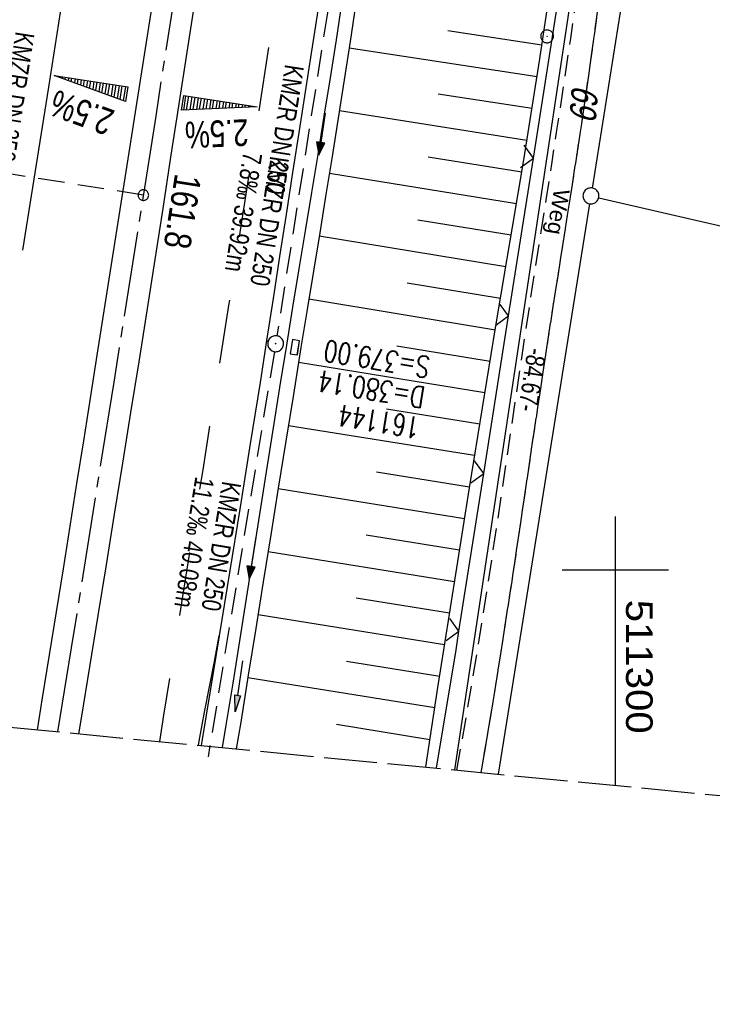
# Model space of a CAD drawing. Extents: x 510932 to 511602, y 463659 to 464636.
# Tile 4 of 81: x 511244 to 511309, y 463659 to 463752. Entities that reach past the tile are written whole.
import ezdxf

# ---------------------------------------------------------------- set-up
doc = ezdxf.new("R2010")
doc.units = 0
doc.header["$LTSCALE"] = 10
doc.header["$MEASUREMENT"] = 0
for name, pattern in [('ACHSE', [5.5, 4, -0.5, 0.5, -0.5]), ('AUSGEZOGEN', [0]), ('LT00', [0]), ('LT02', [0.4, 0.2, -0.2]), ('LT11', [0.3, 0.2, -0.1]), ('LT14', [0.6, 0.5, -0.1]), ('LT17', [0.15, 0.1, -0.05]), ('STRICHLINIE2', [0.375, 0.25, -0.125])]:
    doc.linetypes.add(name, pattern=pattern)
doc.layers.get('0').update_dxf_attribs({"linetype": 'LT00'})
for name, color, linetype in [('--EK_FBR', 1, 'LT00'), ('--EK_Halt-Pfeil', 4, 'LT00'), ('--EK_Haltung', 7, 'STRICHLINIE2'), ('--EK_Haltung-Text', 140, 'LT00'), ('--EK_Schacht-Text', 5, 'LT00'), ('--EK_ST-93-1', 30, 'LT17'), ('--EL_DFK_AB_L', 21, 'LT00'), ('--EL_Halt-Pfeil', 4, 'LT00'), ('--EL_Haltung', 182, 'STRICHLINIE2'), ('--EL_Haltung-Text', 182, 'LT00'), ('-AX-093', 35, 'ACHSE'), ('-QUE-20O', 11, 'LT00'), ('-QUE-20W', 11, 'LT00'), ('-ST-93-1', 250, 'LT00'), ('ABSTAND', 8, 'LT00'), ('DFK_AB_L', 21, 'LT00'), ('DFK_FLUR_NR', 250, 'LT00'), ('DFK_GZPKT', 250, 'LT00'), ('DFK_KATASTER', 250, 'LT00'), ('DFK_TOPO-SYM', 252, 'LT00'), ('DFK_VERMPKT', 252, 'LT00'), ('FELDWEG_TEXT', 1, 'Continuous'), ('PFEIL', 140, 'AUSGEZOGEN'), ('V104_AFBR_BAB', 250, 'LT00'), ('V104_BOESCH', 250, 'LT00'), ('V104_BOSCHUNG', 250, 'LT00'), ('V104_ERDWEG', 250, 'LT11'), ('V104_GRABEN', 250, 'LT00'), ('V104_KA_PRUF', 182, 'LT00'), ('V104_LD_MARK', 250, 'LT00'), ('V104_LG_MARK', 250, 'LT02'), ('V104_RASTER', 250, 'LT00'), ('V104_SINKK', 182, 'LT00'), ('V104_ZAUN', 40, 'LT00'), ('V105_AFBR_BAB', 250, 'LT00'), ('V105_BOESCH', 250, 'LT00'), ('V105_BOSCHUNG', 250, 'LT00'), ('V105_ERDWEG', 250, 'LT11'), ('V105_GRABEN', 250, 'LT00'), ('V105_KA_PRUF', 182, 'LT00'), ('V105_LD_MARK', 250, 'LT00'), ('V105_LG_MARK', 250, 'LT02'), ('V105_RASTER', 250, 'LT00'), ('V105_SINKK', 182, 'LT00'), ('V105_ZAUN', 40, 'LT00')]:
    doc.layers.add(name, color=color, linetype=linetype)
doc.layers.add('-BLATT_104-RAND', color=7, linetype='LT14', plot=False)
doc.styles.add('Beschrift', font='ARIAL.TTF')
doc.styles.add('Haltungsbeschriftung', font='ARIAL.TTF', dxfattribs={"width": 0.75})
doc.styles.add('schachtbeschriftung', font='romans.shx', dxfattribs={"width": 0.75, "height": 2})
doc.styles.get("Standard").update_dxf_attribs({"font": 'ARIAL.TTF'})

# ---------------------------------------------------------------- blocks, each defined once
blk = doc.blocks.new('SYMB7010')
at = {"color": 0, "linetype": 'ByBlock'}
for points in [[(-0.031408, 0.499213), (-0.093728, 0.49134), (-0.15457, 0.475719), (-0.212975, 0.452595), (-0.268021, 0.422333), (-0.31884, 0.385411), (-0.36463, 0.342411), (-0.40467, 0.29401), (-0.438329, 0.240973), (-0.465074, 0.184136), (-0.484486, 0.124395), (-0.496256, 0.062692), (-0.5002, 0)], [(-0.5002, 0), (-0.496256, -0.062692), (-0.484486, -0.124395), (-0.465075, -0.184136), (-0.438329, -0.240973), (-0.404671, -0.29401), (-0.36463, -0.342411), (-0.31884, -0.385411), (-0.268021, -0.422333), (-0.212975, -0.452595), (-0.154571, -0.475719), (-0.093728, -0.49134), (-0.031408, -0.499213), (0.031408, -0.499213)], [(0.5002, 0), (0.496256, 0.062692), (0.484485, 0.124395), (0.465074, 0.184136), (0.438329, 0.240973), (0.40467, 0.29401), (0.36463, 0.342411), (0.31884, 0.385411), (0.268021, 0.422333), (0.212975, 0.452595), (0.15457, 0.475719), (0.093728, 0.49134), (0.031408, 0.499213), (-0.031408, 0.499213)], [(0.031408, -0.499213), (0.093728, -0.491341), (0.15457, -0.475719), (0.212975, -0.452595), (0.268021, -0.422333), (0.31884, -0.385411), (0.36463, -0.342411), (0.404671, -0.294011), (0.438329, -0.240974), (0.465075, -0.184136), (0.484486, -0.124395), (0.496256, -0.062692), (0.500201, 0)]]:
    blk.add_lwpolyline(points, dxfattribs=at)
blk = doc.blocks.new('SYMB7301')
at = {"color": 0, "linetype": 'ByBlock'}
for p, q in [((-0.128693, 0), (0, 0.128693)), ((0, -0.128693), (-0.128693, 0)), ((0, 0.128693), (0.128693, 0)), ((0.128693, 0), (0, -0.128693)), ((0.000059, -0.009738), (0.000059, 0.009897)), ((-0.00901, -0.004339), (-0.002225, -0.009749))]:
    blk.add_line(p, q, dxfattribs=at)
for points in [[(-0.002225, 0.009749), (-0.00901, 0.004339), (-0.00901, -0.004339)], [(0.01, 0), (0.006235, 0.007818), (-0.002225, 0.009749)], [(-0.002225, -0.009749), (0.006235, -0.007818), (0.01, 0)]]:
    blk.add_lwpolyline(points, dxfattribs=at)
blk = doc.blocks.new('Pfreil3')
at = {"layer": 'PFEIL'}
blk.add_hatch(color=256, dxfattribs=at).paths.add_polyline_path([(-1.549, 0.273), (-1.549, -0.273), (0, 0)])
for p, q in [((-1.549, 0), (-4.831, 0)), ((-1.549, -0.273), (-1.549, 0.273)), ((-1.549, 0.273), (0, 0)), ((0, 0), (-1.549, -0.273))]:
    blk.add_line(p, q, dxfattribs=at)
blk = doc.blocks.new('SYMB0003')
at = {"color": 0, "linetype": 'ByBlock'}
for p, q in [((-0.015712, 0), (0.010166, 0.012015)), ((0, -0.021257), (-0.015712, 0)), ((0.010166, 0.012015), (0, -0.021257))]:
    blk.add_line(p, q, dxfattribs=at)
for points in [[(-0.031395, 0.499013), (-0.093691, 0.491144), (-0.154509, 0.475528), (-0.21289, 0.452414), (-0.267913, 0.422164), (-0.318712, 0.385257), (-0.364484, 0.342274), (-0.404509, 0.293893), (-0.438154, 0.240877), (-0.464888, 0.184062), (-0.484292, 0.124345), (-0.496058, 0.062667), (-0.5, 0)], [(-0.5, 0), (-0.496058, -0.062667), (-0.484292, -0.124345), (-0.464888, -0.184062), (-0.438154, -0.240877), (-0.404509, -0.293893), (-0.364485, -0.342274), (-0.318712, -0.385257), (-0.267914, -0.422164), (-0.21289, -0.452414), (-0.154509, -0.475529), (-0.093691, -0.491144), (-0.031395, -0.499014), (0.031395, -0.499014)], [(0.5, 0), (0.496057, 0.062667), (0.484292, 0.124345), (0.464888, 0.184062), (0.438153, 0.240877), (0.404509, 0.293893), (0.364484, 0.342274), (0.318712, 0.385257), (0.267913, 0.422164), (0.21289, 0.452414), (0.154509, 0.475528), (0.093691, 0.491144), (0.031395, 0.499013), (-0.031395, 0.499013)], [(0.031395, -0.499014), (0.093691, -0.491144), (0.154509, -0.475529), (0.21289, -0.452414), (0.267914, -0.422164), (0.318712, -0.385257), (0.364485, -0.342274), (0.404509, -0.293893), (0.438154, -0.240877), (0.464889, -0.184062), (0.484292, -0.124345), (0.496058, -0.062667), (0.5, 0)]]:
    blk.add_lwpolyline(points, dxfattribs=at)
blk = doc.blocks.new('SYMB0024')
at = {"color": 0, "linetype": 'ByBlock'}
for p, q in [((-0.5, 0.5), (0, 0)), ((0, 0), (0.5, 0.5))]:
    blk.add_line(p, q, dxfattribs=at)
blk = doc.blocks.new('SYMB0652')
at = {"color": 0, "linetype": 'ByBlock'}
blk.add_lwpolyline([(-0.15, -0.075), (0.15, -0.075), (0.15, 0.075), (-0.15, 0.075), (-0.15, -0.075)], dxfattribs=at)
blk = doc.blocks.new('SYMB0070')
at = {"color": 0, "linetype": 'ByBlock'}
for p, q in [((-0.5, 0), (0.2, 0)), ((0.5, 0), (0.2, 0.1)), ((0.2, 0.1), (0.2, 0)), ((0.468, 0), (0.21, 0.086)), ((0.21, 0.086), (0.21, -0.086)), ((0.21, -0.086), (0.468, 0)), ((0.22, -0.072), (0.437, 0)), ((0.23, -0.058), (0.405, 0)), ((0.24, -0.045), (0.374, 0)), ((0.342, 0), (0.25, 0.031)), ((0.25, 0.031), (0.25, -0.031)), ((0.25, -0.031), (0.342, 0)), ((0.26, -0.017), (0.31, 0)), ((0.27, -0.003), (0.279, 0))]:
    blk.add_line(p, q, dxfattribs=at)
for points in [[(0.2, 0), (0.2, -0.1), (0.5, 0)], [(0.437, 0), (0.22, 0.072), (0.22, -0.072)], [(0.405, 0), (0.23, 0.058), (0.23, -0.058)], [(0.374, 0), (0.24, 0.045), (0.24, -0.045)], [(0.31, 0), (0.26, 0.017), (0.26, -0.017)], [(0.279, 0), (0.27, 0.003), (0.27, -0.003)]]:
    blk.add_lwpolyline(points, dxfattribs=at)
blk = doc.blocks.new('SYMB2')
at = {"color": 0, "linetype": 'ByBlock', "flags": 128}
for points in [[(-0.031395, 0.499013), (-0.093691, 0.491144), (-0.154509, 0.475528), (-0.21289, 0.452414), (-0.267913, 0.422164), (-0.318712, 0.385257), (-0.364484, 0.342274), (-0.404509, 0.293893), (-0.438154, 0.240877), (-0.464888, 0.184062), (-0.484292, 0.124345), (-0.496058, 0.062667), (-0.5, 0)], [(-0.5, 0), (-0.496058, -0.062667), (-0.484292, -0.124345), (-0.464888, -0.184062), (-0.438154, -0.240877), (-0.404509, -0.293893), (-0.364485, -0.342274), (-0.318712, -0.385257), (-0.267914, -0.422164), (-0.21289, -0.452414), (-0.154509, -0.475529), (-0.093691, -0.491144), (-0.031395, -0.499014), (0.031395, -0.499014)], [(0.5, 0), (0.496057, 0.062667), (0.484292, 0.124345), (0.464888, 0.184062), (0.438153, 0.240877), (0.404509, 0.293893), (0.364484, 0.342274), (0.318712, 0.385257), (0.267913, 0.422164), (0.21289, 0.452414), (0.154509, 0.475528), (0.093691, 0.491144), (0.031395, 0.499013), (-0.031395, 0.499013)], [(0.031395, -0.499014), (0.093691, -0.491144), (0.154509, -0.475529), (0.21289, -0.452414), (0.267914, -0.422164), (0.318712, -0.385257), (0.364485, -0.342274), (0.404509, -0.293893), (0.438154, -0.240877), (0.464889, -0.184062), (0.484292, -0.124345), (0.496058, -0.062667), (0.5, 0)]]:
    blk.add_lwpolyline(points, dxfattribs=at)

msp = doc.modelspace()

# ---------------------------------------------------------------- linework, layer by layer
at = {"layer": '--EK_FBR'}
for points in [[(511260.771, 463781.379), (511260.582, 463780.125), (511259.747, 463774.621), (511258.906, 463769.119), (511257.617, 463760.738), (511256.317, 463752.358), (511255.006, 463743.98), (511254.255, 463739.213), (511253.502, 463734.447), (511252.748, 463729.681), (511251.993, 463724.914), (511251.24, 463720.148), (511250.607, 463716.133), (511249.974, 463712.117), (511249.341, 463708.102), (511248.705, 463704.087), (511248.066, 463700.073), (511247.423, 463696.059), (511246.768, 463692.004), (511246.108, 463687.95), (511245.62, 463684.969)], [(511264.539, 463780.558), (511264.423, 463779.783), (511263.61, 463774.354), (511262.793, 463768.927), (511262.024, 463763.851), (511261.25, 463758.776), (511260.473, 463753.701), (511259.693, 463748.627), (511258.912, 463743.553), (511258.171, 463738.748), (511257.429, 463733.943), (511256.683, 463729.139), (511255.931, 463724.335), (511255.173, 463719.533), (511254.412, 463714.765), (511253.645, 463709.998), (511252.874, 463705.232), (511252.1, 463700.467), (511251.326, 463695.701), (511250.544, 463690.88), (511249.762, 463686.059), (511249.524, 463684.593)], [(511260.473, 463753.701), (511259.693, 463748.627), (511258.912, 463743.553), (511258.171, 463738.748), (511257.429, 463733.943), (511256.683, 463729.139), (511255.931, 463724.335), (511255.173, 463719.533), (511254.412, 463714.765), (511253.645, 463709.998), (511252.874, 463705.232), (511252.1, 463700.467), (511251.326, 463695.701), (511250.544, 463690.88), (511249.762, 463686.059), (511249.524, 463684.593)], [(511256.317, 463752.358), (511255.006, 463743.98), (511254.255, 463739.213), (511253.502, 463734.447), (511252.748, 463729.68), (511251.993, 463724.914), (511251.24, 463720.148), (511250.607, 463716.133), (511249.974, 463712.117), (511249.341, 463708.102), (511248.705, 463704.087), (511248.066, 463700.073), (511247.423, 463696.059), (511246.768, 463692.004), (511246.108, 463687.95), (511245.62, 463684.969)], [(511271.961, 463752.148), (511271.393, 463748.518), (511270.824, 463744.889), (511270.257, 463741.259), (511269.644, 463737.313), (511269.033, 463733.366), (511268.423, 463729.419), (511267.812, 463725.472), (511267.199, 463721.526), (511266.582, 463717.58), (511265.64, 463711.627), (511264.687, 463705.677), (511263.723, 463699.727), (511262.75, 463693.78)], [(511262.75, 463693.78), (511262.75, 463693.78), (511261.931, 463688.815), (511261.108, 463683.85), (511261.047, 463683.483)], [(511262.75, 463693.78), (511261.931, 463688.815), (511261.108, 463683.85), (511261.047, 463683.483)]]:
    msp.add_lwpolyline(points, dxfattribs=at)
at = {"layer": '--EK_Haltung'}
for p, q in [((511274.105, 463759.934), (511268.169, 463721.975)), ((511267.932, 463720.494), (511261.7, 463682.416))]:
    msp.add_line(p, q, dxfattribs=at)
at = {"layer": '--EK_ST-93-1', "ltscale": 2.5}
msp.add_line((511255.613, 463735.199), (511216.092, 463741.426), dxfattribs=at)
at = {"layer": '--EL_DFK_AB_L'}
msp.add_line((511296.348, 463757.398), (511284.861, 463681.189), dxfattribs=at)
at = {"layer": '--EL_Haltung'}
for p, q in [((511274.105, 463759.934), (511268.169, 463721.975)), ((511267.932, 463720.494), (511261.7, 463682.416))]:
    msp.add_line(p, q, dxfattribs=at)
at = {"layer": '-AX-093', "ltscale": 0.2}
msp.add_lwpolyline([(511311.545, 464168.899), (511308.958, 464143.746), (511306.292, 464118.601), (511303.546, 464093.465), (511300.721, 464068.338), (511297.816, 464043.22), (511294.832, 464018.111), (511291.768, 463993.012), (511288.625, 463967.922), (511285.403, 463942.843), (511282.101, 463917.774), (511278.72, 463892.715), (511275.259, 463867.668), (511271.72, 463842.631), (511268.101, 463817.606), (511264.403, 463792.592), (511260.626, 463767.59), (511256.77, 463742.6), (511252.835, 463717.623), (511248.821, 463692.658), (511247.529, 463684.785)], dxfattribs=at)
at = {"layer": '-BLATT_104-RAND'}
msp.add_lwpolyline([(511020.85, 464635.894), (510932.18, 463715.154), (511513.49, 463659.172), (511602.161, 464579.912), (511020.85, 464635.894)], dxfattribs=at)
at = {"layer": '-QUE-20O'}
for p, q in [((511259.584, 463744.539), (511259.377, 463743.19)), ((511259.682, 463743.204), (511259.881, 463744.494)), ((511260.178, 463744.448), (511259.988, 463743.218)), ((511260.294, 463743.231), (511260.474, 463744.402)), ((511260.771, 463744.356), (511260.599, 463743.244)), ((511260.905, 463743.258), (511261.067, 463744.31)), ((511261.364, 463744.265), (511261.211, 463743.272)), ((511261.516, 463743.285), (511261.66, 463744.219)), ((511261.956, 463744.173), (511261.822, 463743.299)), ((511262.127, 463743.313), (511262.253, 463744.128)), ((511262.549, 463744.082), (511262.433, 463743.326)), ((511262.738, 463743.34), (511262.846, 463744.037)), ((511263.143, 463743.991), (511263.044, 463743.354)), ((511263.35, 463743.367), (511263.439, 463743.945)), ((511263.736, 463743.9), (511263.656, 463743.381)), ((511263.961, 463743.395), (511264.032, 463743.854)), ((511264.329, 463743.808), (511264.267, 463743.408)), ((511264.573, 463743.422), (511264.625, 463743.762)), ((511264.922, 463743.717), (511264.878, 463743.436)), ((511265.184, 463743.449), (511265.218, 463743.671)), ((511265.514, 463743.625), (511265.489, 463743.463)), ((511265.795, 463743.476), (511265.811, 463743.58)), ((511266.108, 463743.534), (511266.101, 463743.49))]:
    msp.add_line(p, q, dxfattribs=at)
msp.add_lwpolyline([(511259.195, 463743.182), (511259.409, 463744.566), (511266.327, 463743.5), (511259.195, 463743.182)], dxfattribs=at)
at = {"layer": '-QUE-20W'}
for p, q in [((511247.408, 463746.415), (511247.402, 463746.38)), ((511247.689, 463746.274), (511247.704, 463746.369)), ((511248.001, 463746.323), (511247.977, 463746.169)), ((511248.264, 463746.065), (511248.297, 463746.278)), ((511248.594, 463746.232), (511248.552, 463745.96)), ((511248.839, 463745.855), (511248.89, 463746.186)), ((511249.187, 463746.141), (511249.126, 463745.75)), ((511249.413, 463745.644), (511249.483, 463746.095)), ((511249.779, 463746.05), (511249.701, 463745.54)), ((511249.988, 463745.435), (511250.076, 463746.004)), ((511250.372, 463745.958), (511250.276, 463745.33)), ((511250.563, 463745.224), (511250.669, 463745.912)), ((511250.966, 463745.867), (511250.851, 463745.12)), ((511251.138, 463745.015), (511251.262, 463745.821)), ((511251.559, 463745.775), (511251.425, 463744.91)), ((511251.713, 463744.805), (511251.855, 463745.729)), ((511252.152, 463745.684), (511252, 463744.7)), ((511252.287, 463744.595), (511252.448, 463745.638)), ((511252.745, 463745.593), (511252.575, 463744.49)), ((511252.862, 463744.385), (511253.041, 463745.547)), ((511253.338, 463745.502), (511253.149, 463744.28)), ((511253.437, 463744.175), (511253.634, 463745.456)), ((511253.931, 463745.41), (511253.724, 463744.07))]:
    msp.add_line(p, q, dxfattribs=at)
msp.add_lwpolyline([(511253.936, 463743.992), (511247.231, 463746.442), (511254.149, 463745.376), (511253.936, 463743.992)], dxfattribs=at)
at = {"layer": 'DFK_AB_L'}
msp.add_line((511296.348, 463757.398), (511284.861, 463681.189), dxfattribs=at)
at = {"layer": 'DFK_KATASTER'}
for p, q in [((511301.162, 463756.789), (511297.819, 463735.86)), ((511298.431, 463734.95), (511437.85, 463702.639)), ((511289.011, 463680.79), (511297.582, 463734.379))]:
    msp.add_line(p, q, dxfattribs=at)
at = {"layer": 'V104_AFBR_BAB'}
for points in [[(511260.473, 463753.701), (511259.693, 463748.627), (511258.912, 463743.553), (511258.171, 463738.748), (511257.429, 463733.943), (511256.683, 463729.139), (511255.931, 463724.335), (511255.173, 463719.533), (511254.412, 463714.765), (511253.645, 463709.998), (511252.874, 463705.232), (511252.1, 463700.467), (511251.326, 463695.701), (511250.544, 463690.88), (511249.762, 463686.059), (511249.524, 463684.593)], [(511256.317, 463752.358), (511255.006, 463743.98), (511254.255, 463739.213), (511253.502, 463734.447), (511252.748, 463729.68), (511251.993, 463724.914), (511251.24, 463720.148), (511250.607, 463716.133), (511249.974, 463712.117), (511249.341, 463708.102), (511248.705, 463704.087), (511248.066, 463700.073), (511247.423, 463696.059), (511246.768, 463692.004), (511246.108, 463687.95), (511245.62, 463684.969)], [(511271.961, 463752.148), (511271.393, 463748.518), (511270.824, 463744.889), (511270.257, 463741.259), (511269.644, 463737.313), (511269.033, 463733.366), (511268.423, 463729.419), (511267.812, 463725.472), (511267.199, 463721.526), (511266.582, 463717.58), (511265.64, 463711.627), (511264.687, 463705.677), (511263.723, 463699.727), (511262.75, 463693.78)], [(511262.75, 463693.78), (511262.75, 463693.78), (511261.931, 463688.815), (511261.108, 463683.85), (511261.047, 463683.483)]]:
    msp.add_lwpolyline(points, dxfattribs=at)
at = {"layer": 'V104_BOESCH'}
msp.add_lwpolyline([(511282.161, 463681.45), (511282.168, 463681.496), (511282.739, 463685.216), (511283.311, 463688.935), (511283.887, 463692.654), (511286.27, 463707.701), (511288.74, 463722.734), (511289.27, 463725.889), (511289.801, 463729.044), (511290.331, 463732.199), (511290.859, 463735.354), (511291.381, 463738.51), (511291.895, 463741.668), (511292.4, 463744.827), (511292.892, 463747.988), (511293.836, 463754.334)], dxfattribs=at)
at = {"layer": 'V104_BOSCHUNG'}
for p, q in [((511284.249, 463750.654), (511293.095, 463749.326)), ((511274.959, 463749.042), (511292.636, 463746.334)), ((511283.335, 463744.724), (511292.166, 463743.358)), ((511274.045, 463743.153), (511291.685, 463740.369)), ((511282.387, 463738.799), (511291.197, 463737.396)), ((511273.103, 463737.254), (511290.704, 463734.423)), ((511281.416, 463732.878), (511290.206, 463731.451)), ((511272.145, 463731.358), (511289.706, 463728.479)), ((511280.434, 463726.959), (511289.206, 463725.508)), ((511271.178, 463725.45), (511288.71, 463722.549)), ((511279.456, 463721.04), (511288.22, 463719.603)), ((511270.208, 463719.502), (511287.731, 463716.657)), ((511278.487, 463715.118), (511287.248, 463713.709)), ((511269.248, 463713.566), (511286.764, 463710.749)), ((511277.528, 463709.195), (511286.286, 463707.787)), ((511268.296, 463707.642), (511285.808, 463704.825)), ((511276.579, 463703.271), (511285.336, 463701.862)), ((511267.347, 463701.717), (511284.865, 463698.9)), ((511275.636, 463697.346), (511284.401, 463695.936)), ((511266.397, 463695.793), (511283.937, 463692.972)), ((511274.699, 463691.419), (511283.477, 463690.007)), ((511265.443, 463689.869), (511283.02, 463687.042)), ((511273.764, 463685.492), (511282.562, 463684.064))]:
    msp.add_line(p, q, dxfattribs=at)
at = {"layer": 'V104_ERDWEG', "flags": 128}
for points in [[(511285.09, 463681.167), (511285.5, 463683.483), (511286.007, 463686.383), (511286.506, 463689.284), (511286.991, 463692.187), (511287.477, 463695.181), (511287.949, 463698.177), (511288.41, 463701.175), (511288.863, 463704.174), (511289.309, 463707.175), (511289.752, 463710.175), (511290.193, 463713.177), (511290.635, 463716.178), (511291.081, 463719.178), (511291.532, 463722.177), (511292.02, 463725.366), (511292.515, 463728.553), (511293.014, 463731.74), (511293.514, 463734.927), (511294.013, 463738.113), (511294.507, 463741.3), (511294.995, 463744.489), (511295.473, 463747.68), (511295.8, 463749.908), (511296.116, 463752.138), (511296.418, 463754.369), (511296.702, 463756.602), (511296.964, 463758.838), (511297.207, 463761.147), (511297.426, 463763.459), (511297.623, 463765.774), (511297.801, 463768.089), (511297.963, 463770.407), (511298.113, 463772.726), (511298.253, 463775.046), (511298.387, 463777.366), (511298.518, 463779.687)], [(511301.059, 463779.677), (511300.838, 463777.08), (511300.615, 463774.485), (511300.387, 463771.889), (511300.152, 463769.294), (511299.907, 463766.701), (511299.65, 463764.108), (511299.38, 463761.517), (511299.092, 463758.928), (511298.757, 463756.102), (511298.401, 463753.279), (511298.027, 463750.458), (511297.637, 463747.639), (511297.224, 463744.772), (511296.798, 463741.907), (511296.363, 463739.043), (511295.92, 463736.181), (511295.472, 463733.319), (511295.022, 463730.457), (511294.571, 463727.595), (511294.123, 463724.734), (511293.679, 463721.871), (511293.176, 463718.564), (511292.679, 463715.256), (511292.187, 463711.947), (511291.697, 463708.638), (511291.207, 463705.328), (511290.713, 463702.02), (511290.215, 463698.712), (511289.709, 463695.406), (511289.192, 463692.101), (511288.588, 463688.34), (511287.97, 463684.581), (511287.36, 463680.949)]]:
    msp.add_lwpolyline(points, dxfattribs=at)
at = {"layer": 'V104_GRABEN'}
for points in [[(511263.065, 463683.288), (511263.406, 463685.382), (511264.045, 463689.349), (511264.679, 463693.317), (511265.308, 463697.285), (511265.935, 463701.254), (511266.561, 463705.223), (511267.189, 463709.191), (511267.819, 463713.159), (511268.453, 463717.126), (511269.094, 463721.092), (511269.68, 463724.68), (511270.269, 463728.267), (511270.861, 463731.854), (511271.451, 463735.44), (511272.038, 463739.028), (511272.62, 463742.616), (511273.195, 463746.206), (511273.759, 463749.798), (511274.31, 463753.393)], [(511275.589, 463753.229), (511275.049, 463749.628), (511274.495, 463746.029), (511273.931, 463742.432), (511273.357, 463738.836), (511272.777, 463735.242), (511272.192, 463731.648), (511271.605, 463728.055), (511271.017, 463724.462), (511270.43, 463720.869), (511269.717, 463716.472), (511269.007, 463712.074), (511268.301, 463707.675), (511267.596, 463703.276), (511266.892, 463698.877), (511266.186, 463694.478), (511265.477, 463690.08), (511264.765, 463685.682), (511264.354, 463683.164)]]:
    msp.add_lwpolyline(points, dxfattribs=at)
at = {"layer": 'V104_LD_MARK'}
for points in [[(511258.501, 463823.6), (511257.961, 463819.826), (511257.416, 463816.053), (511256.746, 463811.468), (511256.07, 463806.884), (511255.386, 463802.3), (511254.698, 463797.718), (511254.005, 463793.136), (511253.568, 463790.254), (511253.13, 463787.372), (511252.693, 463784.49), (511252.259, 463781.608), (511251.85, 463778.878), (511251.442, 463776.147), (511251.033, 463773.417), (511250.622, 463770.687), (511250.15, 463767.585), (511249.673, 463764.484), (511249.193, 463761.383), (511247.944, 463753.368), (511246.683, 463745.354), (511245.872, 463740.245), (511245.058, 463735.136), (511244.242, 463730.028)], [(511260.788, 463683.508), (511260.921, 463684.232), (511261.37, 463686.621), (511261.826, 463689.008), (511262.287, 463691.394), (511262.75, 463693.78)]]:
    msp.add_lwpolyline(points, dxfattribs=at)
at = {"layer": 'V104_LG_MARK', "ltscale": 3, "flags": 128}
msp.add_lwpolyline([(511257.153, 463683.858), (511257.551, 463686.35), (511258.249, 463690.727), (511258.946, 463695.104), (511259.705, 463699.866), (511260.465, 463704.628), (511261.223, 463709.39), (511261.979, 463714.153), (511262.731, 463718.916), (511263.66, 463724.84), (511264.582, 463730.764), (511265.5, 463736.689), (511266.415, 463742.615), (511267.689, 463750.887), (511268.96, 463759.16), (511270.227, 463767.433), (511271.096, 463773.121), (511271.962, 463778.81), (511272.826, 463784.499), (511273.686, 463790.189), (511274.86, 463798.002), (511276.026, 463805.817), (511277.181, 463813.633), (511278.315, 463821.384), (511279.438, 463829.136), (511280.548, 463836.89), (511281.261, 463841.922), (511281.969, 463846.956), (511282.674, 463851.989), (511283.375, 463857.023), (511284.074, 463862.058), (511285.127, 463869.66), (511286.177, 463877.263), (511287.224, 463884.866), (511288.029, 463890.732), (511288.83, 463896.599), (511289.626, 463902.467), (511290.416, 463908.335), (511291.204, 463914.239), (511291.986, 463920.144), (511292.763, 463926.049), (511293.537, 463931.955), (511294.595, 463940.058), (511295.649, 463948.161), (511296.701, 463956.264), (511297.358, 463961.333), (511298.012, 463966.402), (511298.664, 463971.472), (511299.31, 463976.542), (511299.951, 463981.613), (511300.386, 463985.089), (511300.819, 463988.565), (511301.251, 463992.042), (511301.683, 463995.518), (511302.116, 463998.994), (511302.721, 464003.817), (511303.331, 464008.64), (511303.942, 464013.462), (511304.554, 464018.285), (511305.166, 464023.107), (511305.937, 464029.212), (511306.706, 464035.318), (511307.472, 464041.424), (511308.236, 464047.53), (511308.686, 464051.136), (511309.135, 464054.742), (511309.581, 464058.349), (511310.024, 464061.956), (511310.461, 464065.564), (511311.258, 464072.271), (511312.034, 464078.98), (511312.432, 464082.487), (511312.825, 464085.995), (511313.214, 464089.504), (511313.753, 464094.411), (511314.287, 464099.318), (511314.817, 464104.226), (511315.168, 464107.49)], dxfattribs=at)
at = {"layer": 'V104_RASTER'}
for p, q in [((511300, 463679.731), (511300, 463704.999)), ((511295.001, 463699.999), (511305.001, 463699.999))]:
    msp.add_line(p, q, dxfattribs=at)
at = {"layer": 'V104_ZAUN'}
for p, q in [((511292.284, 463738.676), (511294.615, 463753.494)), ((511289.953, 463723.858), (511292.284, 463738.676)), ((511287.621, 463709.04), (511289.953, 463723.858)), ((511285.29, 463694.223), (511287.621, 463709.04))]:
    msp.add_line(p, q, dxfattribs=at)
msp.add_lwpolyline([(511283.175, 463681.352), (511285.013, 463692.461), (511285.29, 463694.223)], dxfattribs=at)
at = {"layer": 'V105_AFBR_BAB'}
for points in [[(511260.771, 463781.379), (511260.582, 463780.125), (511259.747, 463774.621), (511258.906, 463769.119), (511257.617, 463760.738), (511256.317, 463752.358), (511255.006, 463743.98), (511254.255, 463739.213), (511253.502, 463734.447), (511252.748, 463729.681), (511251.993, 463724.914), (511251.24, 463720.148), (511250.607, 463716.133), (511249.974, 463712.117), (511249.341, 463708.102), (511248.705, 463704.087), (511248.066, 463700.073), (511247.423, 463696.059), (511246.768, 463692.004), (511246.108, 463687.95), (511245.62, 463684.969)], [(511264.539, 463780.558), (511264.423, 463779.783), (511263.61, 463774.354), (511262.793, 463768.927), (511262.024, 463763.851), (511261.25, 463758.776), (511260.473, 463753.701), (511259.693, 463748.627), (511258.912, 463743.553), (511258.171, 463738.748), (511257.429, 463733.943), (511256.683, 463729.139), (511255.931, 463724.335), (511255.173, 463719.533), (511254.412, 463714.765), (511253.645, 463709.998), (511252.874, 463705.232), (511252.1, 463700.467), (511251.326, 463695.701), (511250.544, 463690.88), (511249.762, 463686.059), (511249.524, 463684.593)], [(511262.75, 463693.78), (511261.931, 463688.815), (511261.108, 463683.85), (511261.047, 463683.483)]]:
    msp.add_lwpolyline(points, dxfattribs=at)
at = {"layer": 'V105_AFBR_BAB', "color": 2}
msp.add_lwpolyline([(511275.898, 463778.084), (511275.611, 463776.137), (511275.145, 463772.981), (511274.676, 463769.825), (511274.203, 463766.67), (511273.651, 463763.038), (511273.092, 463759.407), (511272.529, 463755.777), (511271.962, 463752.148), (511271.393, 463748.518), (511270.824, 463744.889), (511270.257, 463741.259), (511269.644, 463737.313), (511269.033, 463733.366), (511268.423, 463729.419), (511267.812, 463725.472), (511267.199, 463721.526), (511266.582, 463717.58), (511265.64, 463711.627), (511264.687, 463705.677), (511263.723, 463699.728), (511262.75, 463693.78)], dxfattribs=at)
at = {"layer": 'V105_BOESCH'}
msp.add_lwpolyline([(511282.161, 463681.45), (511282.168, 463681.496), (511282.739, 463685.216), (511283.311, 463688.935), (511283.887, 463692.654), (511286.27, 463707.701), (511288.74, 463722.734), (511289.27, 463725.889), (511289.801, 463729.044), (511290.331, 463732.199), (511290.859, 463735.354), (511291.381, 463738.51), (511291.895, 463741.668), (511292.4, 463744.827), (511292.892, 463747.988), (511293.836, 463754.334), (511294.721, 463760.689), (511295.547, 463767.052), (511296.313, 463773.423), (511296.336, 463773.632)], dxfattribs=at)
at = {"layer": 'V105_BOSCHUNG'}
for p, q in [((511284.249, 463750.654), (511293.095, 463749.326)), ((511274.959, 463749.042), (511292.636, 463746.334)), ((511283.335, 463744.724), (511292.166, 463743.358)), ((511274.045, 463743.153), (511291.685, 463740.37)), ((511282.387, 463738.799), (511291.197, 463737.396)), ((511273.103, 463737.254), (511290.704, 463734.423)), ((511281.416, 463732.879), (511290.206, 463731.451)), ((511272.145, 463731.358), (511289.706, 463728.479)), ((511280.434, 463726.959), (511289.206, 463725.508)), ((511271.178, 463725.45), (511288.71, 463722.549)), ((511279.456, 463721.04), (511288.22, 463719.603)), ((511270.208, 463719.502), (511287.731, 463716.657)), ((511278.487, 463715.118), (511287.248, 463713.709)), ((511269.248, 463713.566), (511286.764, 463710.749)), ((511277.528, 463709.195), (511286.286, 463707.787)), ((511268.296, 463707.642), (511285.808, 463704.825)), ((511276.579, 463703.271), (511285.336, 463701.863)), ((511267.347, 463701.717), (511284.865, 463698.9)), ((511275.636, 463697.346), (511284.401, 463695.936)), ((511266.397, 463695.793), (511283.937, 463692.972)), ((511274.699, 463691.419), (511283.477, 463690.007)), ((511265.443, 463689.869), (511283.02, 463687.042)), ((511273.764, 463685.492), (511282.562, 463684.064))]:
    msp.add_line(p, q, dxfattribs=at)
at = {"layer": 'V105_ERDWEG', "flags": 128}
for points in [[(511285.09, 463681.167), (511285.5, 463683.483), (511286.007, 463686.383), (511286.506, 463689.284), (511286.991, 463692.187), (511287.477, 463695.181), (511287.949, 463698.177), (511288.41, 463701.175), (511288.863, 463704.174), (511289.309, 463707.175), (511289.752, 463710.175), (511290.193, 463713.177), (511290.635, 463716.178), (511291.081, 463719.178), (511291.532, 463722.177), (511292.02, 463725.366), (511292.515, 463728.553), (511293.014, 463731.74), (511293.514, 463734.927), (511294.013, 463738.113), (511294.507, 463741.3), (511294.995, 463744.489), (511295.473, 463747.68), (511295.8, 463749.908), (511296.116, 463752.138), (511296.418, 463754.369), (511296.702, 463756.602), (511296.964, 463758.838), (511297.207, 463761.147), (511297.426, 463763.459), (511297.623, 463765.774), (511297.801, 463768.089), (511297.963, 463770.407), (511298.113, 463772.726), (511298.144, 463773.238)], [(511300.461, 463772.733), (511300.387, 463771.889), (511300.152, 463769.294), (511299.907, 463766.701), (511299.65, 463764.108), (511299.38, 463761.517), (511299.092, 463758.928), (511298.757, 463756.102), (511298.401, 463753.279), (511298.027, 463750.458), (511297.637, 463747.639), (511297.224, 463744.772), (511296.798, 463741.907), (511296.363, 463739.043), (511295.92, 463736.181), (511295.472, 463733.319), (511295.022, 463730.457), (511294.571, 463727.595), (511294.123, 463724.734), (511293.679, 463721.871), (511293.176, 463718.564), (511292.679, 463715.256), (511292.187, 463711.947), (511291.697, 463708.638), (511291.207, 463705.328), (511290.713, 463702.02), (511290.215, 463698.712), (511289.709, 463695.406), (511289.192, 463692.101), (511288.588, 463688.34), (511287.97, 463684.581), (511287.36, 463680.949)]]:
    msp.add_lwpolyline(points, dxfattribs=at)
at = {"layer": 'V105_GRABEN'}
for points in [[(511263.065, 463683.288), (511263.406, 463685.382), (511264.045, 463689.349), (511264.679, 463693.317), (511265.308, 463697.285), (511265.935, 463701.254), (511266.561, 463705.223), (511267.189, 463709.191), (511267.819, 463713.159), (511268.453, 463717.126), (511269.094, 463721.092), (511269.68, 463724.68), (511270.269, 463728.267), (511270.861, 463731.854), (511271.451, 463735.44), (511272.038, 463739.028), (511272.62, 463742.617), (511273.195, 463746.207), (511273.759, 463749.798), (511274.31, 463753.393)], [(511275.589, 463753.229), (511275.049, 463749.628), (511274.495, 463746.029), (511273.931, 463742.432), (511273.358, 463738.836), (511272.777, 463735.242), (511272.192, 463731.648), (511271.605, 463728.055), (511271.017, 463724.462), (511270.43, 463720.869), (511269.717, 463716.472), (511269.008, 463712.074), (511268.301, 463707.675), (511267.596, 463703.276), (511266.892, 463698.877), (511266.186, 463694.478), (511265.477, 463690.08), (511264.765, 463685.682), (511264.354, 463683.164)]]:
    msp.add_lwpolyline(points, dxfattribs=at)
at = {"layer": 'V105_LD_MARK'}
for points in [[(511252.496, 463783.182), (511252.259, 463781.608), (511251.85, 463778.878), (511251.442, 463776.147), (511251.033, 463773.417), (511250.622, 463770.687), (511250.15, 463767.585), (511249.673, 463764.484), (511249.193, 463761.383), (511247.944, 463753.368), (511246.683, 463745.354), (511245.872, 463740.245), (511245.058, 463735.136), (511244.242, 463730.028)], [(511260.788, 463683.508), (511260.921, 463684.232), (511261.37, 463686.621), (511261.826, 463689.008), (511262.287, 463691.394), (511262.75, 463693.78)]]:
    msp.add_lwpolyline(points, dxfattribs=at)
at = {"layer": 'V105_LG_MARK', "ltscale": 3, "flags": 128}
msp.add_lwpolyline([(511257.153, 463683.858), (511257.551, 463686.35), (511258.249, 463690.727), (511258.946, 463695.104), (511259.705, 463699.866), (511260.465, 463704.628), (511261.223, 463709.39), (511261.979, 463714.153), (511262.731, 463718.916), (511263.66, 463724.84), (511264.582, 463730.764), (511265.5, 463736.689), (511266.415, 463742.615), (511267.689, 463750.887), (511268.96, 463759.16), (511270.227, 463767.433), (511271.096, 463773.121), (511271.962, 463778.81), (511271.982, 463778.937)], dxfattribs=at)
at = {"layer": 'V105_RASTER'}
for p, q in [((511300, 463695), (511300, 463705)), ((511295.001, 463700), (511305.001, 463700))]:
    msp.add_line(p, q, dxfattribs=at)
at = {"layer": 'V105_ZAUN'}
for p, q in [((511292.284, 463738.676), (511294.615, 463753.494)), ((511289.953, 463723.858), (511292.284, 463738.676)), ((511287.621, 463709.041), (511289.953, 463723.858)), ((511285.29, 463694.223), (511287.621, 463709.041))]:
    msp.add_line(p, q, dxfattribs=at)

# ---------------------------------------------------------------- block references
at = {"layer": '--EK_Halt-Pfeil', "yscale": 4, "zscale": 4}
for p, xscale, rotation in [((511272.412, 463740.931), 3.999999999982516, 261.1113899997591), ((511265.872, 463701.103), 3.999999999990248, 260.7056000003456)]:
    msp.add_blockref('SYMB0070', p, dxfattribs=dict(at, xscale=xscale, rotation=rotation))
at = {"layer": '--EL_Halt-Pfeil', "yscale": 4, "zscale": 4}
for p, xscale, rotation in [((511272.412, 463740.931), 3.999999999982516, 261.1113899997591), ((511265.872, 463701.103), 3.999999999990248, 260.7056000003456)]:
    msp.add_blockref('SYMB0070', p, dxfattribs=dict(at, xscale=xscale, rotation=rotation))
at = {"layer": '-ST-93-1', "rotation": 274.1956499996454}
msp.add_blockref('SYMB2', (511255.613, 463735.199), dxfattribs=at)
at = {"layer": 'DFK_GZPKT', "xscale": 1.500000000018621, "yscale": 1.5, "zscale": 1.5, "rotation": 264.7377099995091}
msp.add_blockref('SYMB7010', (511297.7, 463735.12), dxfattribs=at)
at = {"layer": 'DFK_TOPO-SYM', "xscale": 0.09999999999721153, "yscale": 0.09999999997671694, "zscale": 0.1, "rotation": 0.001159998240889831}
msp.add_blockref('SYMB7301', (511293.58, 463750.11), dxfattribs=at)
at = {"layer": 'DFK_VERMPKT', "xscale": 1.200000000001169, "yscale": 1.200000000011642, "zscale": 1.2, "rotation": 264.7377100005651}
msp.add_blockref('SYMB7010', (511293.58, 463750.11), dxfattribs=at)
at = {"layer": 'PFEIL', "rotation": 261.34228325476}
msp.add_blockref('Pfreil3', (511264.252, 463686.661), dxfattribs=at)
at = {"layer": 'V104_KA_PRUF', "xscale": 1.499999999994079, "yscale": 1.5, "zscale": 1.5, "rotation": 264.4991999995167}
msp.add_blockref('SYMB0003', (511268.053, 463721.234), dxfattribs=at)
at = {"layer": 'V104_SINKK', "xscale": 4.499999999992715, "yscale": 4.5, "zscale": 4.5, "rotation": 261.2516648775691}
msp.add_blockref('SYMB0652', (511269.864, 463720.905), dxfattribs=at)
at = {"layer": 'V104_ZAUN', "xscale": 2.099999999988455, "yscale": 2.099999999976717, "zscale": 2.1, "rotation": 81.05942999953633}
for p in [(511292.284, 463738.676), (511289.953, 463723.858), (511287.621, 463709.04), (511285.29, 463694.223)]:
    msp.add_blockref('SYMB0024', p, dxfattribs=at)
at = {"layer": 'V105_KA_PRUF', "xscale": 1.499999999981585, "yscale": 1.5, "zscale": 1.5, "rotation": 257.7114000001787}
msp.add_blockref('SYMB0003', (511268.053, 463721.234), dxfattribs=at)
at = {"layer": 'V105_SINKK', "xscale": 4.500000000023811, "yscale": 4.5, "zscale": 4.5, "rotation": 260.3319184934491}
msp.add_blockref('SYMB0652', (511269.864, 463720.905), dxfattribs=at)
at = {"layer": 'V105_ZAUN', "xscale": 2.099999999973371, "yscale": 2.099999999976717, "zscale": 2.1, "rotation": 81.06000000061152}
for p in [(511292.284, 463738.676), (511289.953, 463723.858), (511287.621, 463709.041), (511285.29, 463694.223)]:
    msp.add_blockref('SYMB0024', p, dxfattribs=at)

# ---------------------------------------------------------------- texts
at = {"layer": '--EK_Haltung-Text', "style": 'Haltungsbeschriftung', "width": 0.75}
for s, rotation, p in [('KMZR DN 250', -98.85715, (511243.605, 463750.624)), ('7.8‰ 39.92m', -98.88861, (511265.02, 463739.323)), ('KMZR DN 250', -98.88861, (511267.549, 463738.928)), ('11.2‰ 40.08m', -99.29439, (511260.514, 463708.802)), ('KMZR DN 250', -99.29439, (511263.041, 463708.389))]:
    msp.add_text(s, height=1.8, rotation=rotation, dxfattribs=at).set_placement(p)
at = {"layer": '--EK_Schacht-Text', "style": 'schachtbeschriftung', "width": 0.75}
for s, p in [('S=379.00', (511282.669, 463719.979)), ('D=380.14', (511282.203, 463717.137)), ('161144', (511281.738, 463714.295))]:
    msp.add_text(s, height=2, rotation=-189.2944, dxfattribs=at).set_placement(p)
at = {"layer": '--EL_Haltung-Text', "style": 'Haltungsbeschriftung', "width": 0.75}
for rotation, p in [(-98.88861, (511268.95, 463747.542)), (-99.29439, (511263.041, 463708.389))]:
    msp.add_text('KMZR DN 250', height=1.8, rotation=rotation, dxfattribs=at).set_placement(p)
at = {"layer": '-QUE-20O', "style": 'Beschrift', "width": 0.75}
msp.add_text('2.5%', height=2.5, rotation=182.5548, dxfattribs=at).set_placement((511265.44, 463742.341))
at = {"layer": '-QUE-20W', "style": 'Beschrift', "width": 0.75}
msp.add_text('2.5%', height=2.5, rotation=159.93517, dxfattribs=at).set_placement((511253.039, 463743.1))
at = {"layer": '-ST-93-1', "style": 'Beschrift', "width": 0.8}
msp.add_text('  161.8', height=2.5, rotation=-98.91499, dxfattribs=at).set_placement((511258.843, 463738.823))
at = {"layer": 'ABSTAND', "width": 0.75}
msp.add_text(' -84.67-', height=1.8, rotation=-98.57229, dxfattribs=at).set_placement((511291.829, 463721.427))
at = {"layer": 'DFK_FLUR_NR', "oblique": 13.754, "width": 0.75}
msp.add_text('69', height=2.5, rotation=-274.33203, dxfattribs=at).set_placement((511298.137, 463741.88))
at = {"layer": 'FELDWEG_TEXT', "insert": (511293.791, 463735.936), "char_height": 1.5, "attachment_point": 7, "rotation": 260.85203, "style": 'Beschrift'}
msp.add_mtext('Weg', dxfattribs=at)
at = {"layer": 'V104_RASTER', "width": 1.08}
msp.add_text(' 511300', height=2.5, rotation=-89.99863, dxfattribs=at).set_placement((511301, 463698.232))

doc.saveas('drawing.dxf')
